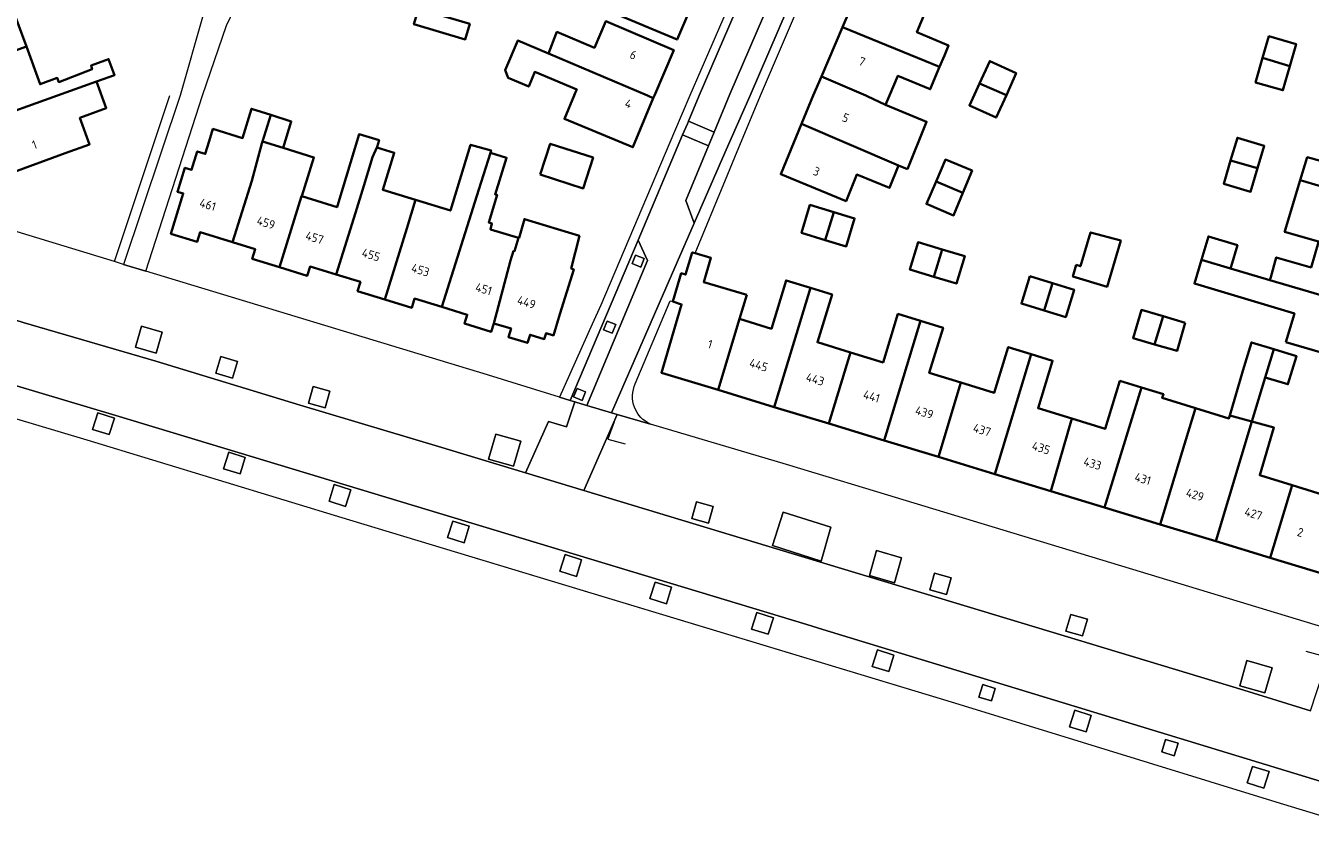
# Model space of a CAD drawing. Extents: x 151587 to 155483, y 462503 to 464608.
# Tile 51 of 236: x 152617 to 152750, y 463422 to 463507. Entities that reach past the tile are written whole.
import ezdxf
from ezdxf.enums import TextEntityAlignment as Align

# ---------------------------------------------------------------- set-up
doc = ezdxf.new("R2010")
doc.units = 0
doc.header["$LTSCALE"] = 0.5
for name, color, linetype, lineweight in [('B-RO-GR-GROENVOORZIENING-GV', 251, 'CONTINUOUS', 18), ('B-RO-IE-TERREINAFSCHEIDING_KUNSTMATIG_HEKWERK-G', 251, 'IE-TERREINAFSCHEIDING-KUNSTMATIG', 18), ('B-RO-OG-BEBOUWING-GV', 6, 'CONTINUOUS', 35), ('B-RO-OG-BEBOUWING-T18', 1, 'CONTINUOUS', 18), ('B-RO-VH-VERHARDING_BETONSTRAATSTEEN-GV', 251, 'CONTINUOUS', 18), ('B-RO-VH-VERHARDING_STRAATBAKSTEEN-GV', 251, 'CONTINUOUS', 18), ('B-RO-VH-VERHARDING_TEGEL-GV', 251, 'CONTINUOUS', 18)]:
    doc.layers.add(name, color=color, linetype=linetype, lineweight=lineweight)
doc.styles.add('NLCS-ISO-M200-T18', font='NLCS-ISO.ttf', dxfattribs={"height": 0.36})
doc.linetypes.add('IE-TERREINAFSCHEIDING-KUNSTMATIG', pattern='A,4,[82,NLCS.SHX,S=0.75,R=90,X=0,Y=0],4,-2', length=10)

msp = doc.modelspace()

# ---------------------------------------------------------------- linework, layer by layer
at = {"layer": 'B-RO-GR-GROENVOORZIENING-GV', "flags": 128}
for points in [[(152680.692, 463483.077), (152679.802, 463483.44), (152679.44, 463482.551), (152680.329, 463482.188)], [(152627.92, 463473.88), (152630.083, 463473.261), (152630.702, 463475.425), (152628.538, 463476.043)], [(152677.731, 463476.218), (152676.842, 463476.58), (152676.479, 463475.691), (152677.368, 463475.329)], [(152636.269, 463471.166), (152638, 463470.672), (152638.494, 463472.402), (152636.764, 463472.897)], [(152645.862, 463468.073), (152647.593, 463467.579), (152648.087, 463469.309), (152646.357, 463469.804)], [(152674.616, 463469.242), (152673.727, 463469.605), (152673.365, 463468.716), (152674.254, 463468.353)], [(152623.477, 463465.34), (152625.194, 463464.798), (152625.735, 463466.515), (152624.018, 463467.056)], [(152664.551, 463462.256), (152667.147, 463461.514), (152667.889, 463464.11), (152665.293, 463464.852)], [(152637.05, 463461.261), (152638.766, 463460.72), (152639.308, 463462.436), (152637.591, 463462.978)], [(152648.003, 463457.898), (152649.72, 463457.357), (152650.261, 463459.073), (152648.544, 463459.615)], [(152685.614, 463456.099), (152687.345, 463455.604), (152687.84, 463457.335), (152686.109, 463457.83)], [(152693.992, 463453.289), (152699.052, 463451.684), (152700.042, 463455.194), (152695.087, 463456.757)], [(152660.29, 463454.114), (152662.006, 463453.573), (152662.548, 463455.29), (152660.831, 463455.831)], [(152671.935, 463450.625), (152673.652, 463450.084), (152674.193, 463451.801), (152672.477, 463452.342)], [(152704.054, 463450.171), (152706.65, 463449.429), (152707.392, 463452.025), (152704.796, 463452.767)], [(152681.273, 463447.786), (152682.989, 463447.245), (152683.531, 463448.961), (152681.814, 463449.503)], [(152710.314, 463448.693), (152712.045, 463448.199), (152712.539, 463449.929), (152710.808, 463450.424)], [(152691.834, 463444.618), (152693.551, 463444.076), (152694.092, 463445.793), (152692.375, 463446.334)], [(152724.436, 463444.405), (152726.167, 463443.911), (152726.662, 463445.641), (152724.931, 463446.136)], [(152704.332, 463440.742), (152706.049, 463440.201), (152706.59, 463441.917), (152704.873, 463442.459)], [(152742.473, 463438.744), (152745.069, 463438.003), (152745.811, 463440.599), (152743.215, 463441.341)], [(152715.412, 463437.564), (152716.7, 463437.158), (152717.106, 463438.445), (152715.818, 463438.851)], [(152724.806, 463434.485), (152726.522, 463433.943), (152727.064, 463435.66), (152725.347, 463436.201)], [(152734.368, 463431.88), (152735.655, 463431.474), (152736.061, 463432.761), (152734.774, 463433.167)], [(152743.242, 463428.654), (152744.959, 463428.113), (152745.5, 463429.829), (152743.783, 463430.371)]]:
    msp.add_lwpolyline(points, close=True, dxfattribs=at)
at = {"layer": 'B-RO-IE-TERREINAFSCHEIDING_KUNSTMATIG_HEKWERK-G', "flags": 128}
for points in [[(152625.749, 463482.763), (152631.499, 463500)], [(152581.619, 463476.819), (152599.583, 463471.221), (152622.888, 463464.256), (152650.127, 463455.942), (152712.892, 463436.951), (152746.19, 463426.673), (152759.956, 463422.484)], [(152670.763, 463466.163), (152672.635, 463465.618), (152673.299, 463467.579)], [(152677.575, 463466.13), (152676.912, 463464.318), (152678.724, 463463.833)], [(152749.331, 463442.336), (152751.232, 463441.791), (152751.807, 463443.751)]]:
    msp.add_lwpolyline(points, dxfattribs=at)
at = {"layer": 'B-RO-OG-BEBOUWING-GV', "flags": 128}
for points in [[(152686.037, 463510.37), (152676.674, 463514.463), (152675.927, 463512.687), (152673.684, 463513.63), (152672.458, 463510.738), (152676.844, 463508.879), (152677.245, 463508.694), (152684.109, 463505.799)], [(152710.155, 463509.379), (152703.438, 463512.186), (152701.26, 463507.101), (152711.325, 463502.968), (152711.828, 463504.17), (152712.254, 463505.19), (152708.976, 463506.561)], [(152616.601, 463505.088), (152614.584, 463510.613), (152608.326, 463508.373), (152610.309, 463502.835)], [(152657.275, 463509.001), (152656.802, 463507.395), (152662.122, 463505.829), (152662.595, 463507.435)], [(152670.746, 463504.375), (152681.021, 463500), (152681.636, 463499.738), (152681.745, 463500), (152683.754, 463504.711), (152676.699, 463507.707), (152675.53, 463504.954), (152671.643, 463506.604), (152671.571, 463506.425)], [(152711.325, 463502.968), (152701.26, 463507.101), (152699.064, 463501.974), (152703.671, 463500), (152703.802, 463499.944), (152705.727, 463499.032), (152706.118, 463500), (152707.001, 463502.051), (152710.355, 463500.649)], [(152670.746, 463504.375), (152667.597, 463505.716), (152666.28, 463502.624), (152666.565, 463501.832), (152668.707, 463500.934), (152669.344, 463502.453), (152673.69, 463500.631), (152673.577, 463500.358), (152673.427, 463500), (152672.42, 463497.572), (152679.511, 463494.629), (152681.636, 463499.738), (152681.021, 463500)], [(152744.841, 463503.895), (152747.651, 463503.035), (152748.313, 463505.334), (152745.49, 463506.147)], [(152612.306, 463497.303), (152619.84, 463500), (152623.884, 463501.447), (152625.746, 463502.114), (152625.139, 463503.775), (152623.321, 463503.111), (152623.424, 463502.719), (152619.954, 463501.4), (152619.799, 463501.825), (152618.028, 463501.178), (152616.601, 463505.088), (152610.309, 463502.835), (152611.324, 463500)], [(152747.651, 463503.035), (152744.841, 463503.895), (152744.113, 463501.368), (152746.936, 463500.554)], [(152718.26, 463500.052), (152719.267, 463502.327), (152716.539, 463503.575), (152715.469, 463501.255)], [(152623.884, 463501.447), (152619.84, 463500), (152612.306, 463497.303), (152614.344, 463491.708), (152620.643, 463494.002), (152623.159, 463494.918), (152622.158, 463497.667), (152624.885, 463498.702)], [(152707.998, 463492.356), (152709.98, 463497.272), (152705.727, 463499.032), (152703.802, 463499.944), (152703.671, 463500), (152699.064, 463501.974), (152698.218, 463500), (152697.011, 463497.062), (152707.079, 463492.749)], [(152718.26, 463500.052), (152715.469, 463501.255), (152714.421, 463498.976), (152717.198, 463497.716)], [(152637.971, 463484.771), (152639.975, 463491.14), (152641.032, 463495.01), (152641.1, 463495.23), (152641.95, 463497.994), (152639.948, 463498.629), (152639.033, 463495.585), (152635.959, 463496.535), (152635.572, 463495.276), (152635.16, 463493.937), (152634.328, 463494.193), (152633.743, 463492.294), (152633.047, 463492.509), (152632.28, 463490.018), (152632.881, 463489.833), (152631.594, 463485.659), (152634.324, 463484.818), (152634.627, 463485.802)], [(152643.253, 463494.564), (152644.078, 463497.319), (152641.95, 463497.994), (152641.1, 463495.23)], [(152645.138, 463489.549), (152642.857, 463482.182), (152645.744, 463481.292), (152646.039, 463482.251), (152648.723, 463481.424), (152650.731, 463487.825), (152651.61, 463490.615), (152652.502, 463493.603), (152652.949, 463494.616), (152652.976, 463494.677), (152653.192, 463495.353), (152651.111, 463495.975), (152648.866, 463488.543), (152648.826, 463488.412), (152645.179, 463489.536)], [(152707.079, 463492.749), (152697.011, 463497.062), (152694.859, 463491.82), (152701.635, 463489.037), (152702.742, 463491.796), (152706.144, 463490.431)], [(152642.857, 463482.182), (152645.138, 463489.549), (152645.179, 463489.536), (152646.427, 463493.583), (152643.253, 463494.564), (152641.1, 463495.23), (152641.032, 463495.01), (152639.975, 463491.14), (152637.971, 463484.771), (152640.347, 463484.039), (152640.042, 463483.049)], [(152648.723, 463481.424), (152651.255, 463480.644), (152650.967, 463479.707), (152653.8, 463478.834), (152656.056, 463486.184), (152656.975, 463489.169), (152653.569, 463490.218), (152654.759, 463494.055), (152652.949, 463494.616), (152652.502, 463493.603), (152651.61, 463490.615), (152650.731, 463487.825)], [(152659.715, 463478.05), (152663.534, 463490.241), (152664.759, 463494.054), (152664.813, 463494.297), (152662.678, 463494.892), (152660.596, 463488.054), (152656.975, 463489.169), (152656.056, 463486.184), (152653.8, 463478.834), (152656.575, 463477.979), (152656.867, 463478.927)], [(152669.907, 463491.803), (152674.363, 463490.365), (152675.394, 463493.564), (152670.936, 463495)], [(152741.522, 463493.252), (152744.318, 463492.455), (152745.013, 463494.777), (152742.228, 463495.611)], [(152748.734, 463491.207), (152759.279, 463488.097), (152760.808, 463493.282), (152753.644, 463495.414), (152752.836, 463492.673), (152749.46, 463493.592)], [(152665.099, 463476.353), (152666.832, 463482.862), (152667.145, 463483.876), (152667.243, 463483.846), (152667.658, 463485.229), (152664.731, 463486.108), (152664.893, 463486.729), (152664.569, 463486.837), (152665.434, 463489.702), (152665.218, 463489.729), (152666.408, 463493.54), (152664.759, 463494.054), (152663.534, 463490.241), (152659.715, 463478.05), (152662.327, 463477.245), (152662.049, 463476.343), (152664.832, 463475.486)], [(152713.753, 463489.891), (152714.707, 463492.208), (152711.929, 463493.354), (152710.963, 463491.086)], [(152744.318, 463492.455), (152741.522, 463493.252), (152740.802, 463490.849), (152743.588, 463490.015)], [(152710.963, 463491.086), (152709.967, 463488.746), (152712.789, 463487.549), (152713.753, 463489.891)], [(152747.125, 463485.922), (152747.107, 463485.863), (152750.648, 463484.835), (152750.633, 463484.787), (152757.69, 463482.706), (152759.279, 463488.097), (152748.734, 463491.207)], [(152699.47, 463484.993), (152700.356, 463487.892), (152697.886, 463488.639), (152697.009, 463485.737)], [(152700.356, 463487.892), (152699.47, 463484.993), (152701.641, 463484.337), (152702.518, 463487.239)], [(152667.658, 463485.229), (152667.243, 463483.846), (152667.145, 463483.876), (152666.832, 463482.862), (152665.099, 463476.353), (152666.875, 463475.806), (152666.605, 463474.931), (152668.584, 463474.321), (152668.846, 463475.169), (152670.317, 463474.715), (152670.505, 463475.327), (152671.27, 463475.091), (152671.948, 463477.289), (152673.385, 463481.952), (152673.123, 463482.033), (152673.974, 463485.425), (152668.273, 463487.168), (152667.704, 463485.215)], [(152725.482, 463482.421), (152725.157, 463481.205), (152728.698, 463480.15), (152730.117, 463484.947), (152726.996, 463485.799), (152725.941, 463482.286)], [(152741.505, 463482.041), (152741.566, 463482.269), (152742.215, 463484.458), (152739.215, 463485.378), (152738.485, 463482.932)], [(152710.745, 463481.187), (152711.607, 463484.028), (152709.1, 463484.773), (152708.254, 463481.927)], [(152711.607, 463484.028), (152710.745, 463481.187), (152713.088, 463480.491), (152713.933, 463483.337)], [(152757.69, 463482.706), (152750.633, 463484.787), (152749.863, 463482.16), (152746.242, 463483.187), (152745.674, 463481.16), (152745.584, 463480.838), (152756.215, 463477.703)], [(152691.327, 463479.307), (152686.871, 463480.628), (152687.617, 463483.146), (152685.975, 463483.632), (152685.669, 463483.723), (152684.986, 463481.41), (152684.53, 463481.545), (152683.663, 463478.607), (152684.572, 463478.317), (152682.479, 463471.222), (152688.348, 463469.436), (152690.581, 463476.809)], [(152747.259, 463474.411), (152754.605, 463472.245), (152756.215, 463477.703), (152745.584, 463480.838), (152741.505, 463482.041), (152738.485, 463482.932), (152737.755, 463480.486), (152748.137, 463477.388)], [(152720.675, 463481.247), (152719.809, 463478.407), (152722.192, 463477.68), (152723.048, 463480.523)], [(152694.171, 463467.665), (152697.951, 463480.027), (152695.412, 463480.805), (152693.877, 463475.799), (152690.581, 463476.809), (152688.348, 463469.436)], [(152697.951, 463480.027), (152694.171, 463467.665), (152699.829, 463465.943), (152702.078, 463473.335), (152698.663, 463474.382), (152700.184, 463479.342)], [(152722.192, 463477.68), (152724.414, 463477.003), (152725.28, 463479.843), (152723.048, 463480.523)], [(152702.078, 463473.335), (152699.829, 463465.943), (152705.589, 463464.191), (152709.356, 463476.609), (152707.012, 463477.328), (152705.469, 463472.295)], [(152733.634, 463474.166), (152734.528, 463477.083), (152732.257, 463477.751), (152731.396, 463474.825)], [(152709.356, 463476.609), (152705.589, 463464.191), (152711.211, 463462.48), (152713.532, 463470.206), (152710.251, 463471.201), (152711.69, 463475.894)], [(152736.818, 463476.41), (152734.528, 463477.083), (152733.634, 463474.166), (152735.957, 463473.483)], [(152720.83, 463473.16), (152718.454, 463473.888), (152717.002, 463469.153), (152713.532, 463470.206), (152711.211, 463462.48), (152717.076, 463460.696)], [(152741.438, 463466.799), (152743.716, 463466.165), (152745.112, 463470.741), (152745.996, 463473.665), (152743.675, 463474.365), (152742.793, 463471.44)], [(152745.996, 463473.665), (152745.112, 463470.741), (152747.457, 463470.034), (152748.339, 463472.959)], [(152722.865, 463458.935), (152725.057, 463466.467), (152721.546, 463467.543), (152723.058, 463472.477), (152720.83, 463473.16), (152717.076, 463460.696)], [(152732.263, 463469.69), (152730.032, 463470.374), (152728.51, 463465.409), (152725.057, 463466.467), (152722.865, 463458.935), (152728.448, 463457.236)], [(152736.499, 463463.02), (152737.884, 463467.553), (152734.429, 463468.617), (152734.544, 463468.991), (152732.263, 463469.69), (152728.448, 463457.236), (152734.197, 463455.487)], [(152737.884, 463467.553), (152736.499, 463463.02), (152734.197, 463455.487), (152739.968, 463453.731), (152743.716, 463466.165), (152741.438, 463466.799), (152741.337, 463466.49)], [(152743.716, 463466.165), (152739.968, 463453.731), (152745.615, 463452.013), (152747.901, 463459.547), (152744.649, 463460.544), (152744.542, 463460.577), (152746.005, 463465.528)], [(152747.901, 463459.547), (152745.615, 463452.013), (152751.571, 463450.201), (152753.778, 463457.456), (152754.669, 463457.094), (152756.332, 463462.411), (152754.428, 463463.006), (152753.663, 463460.559), (152752.377, 463460.961), (152751.582, 463458.419)]]:
    msp.add_lwpolyline(points, close=True, dxfattribs=at)
at = {"layer": 'B-RO-VH-VERHARDING_BETONSTRAATSTEEN-GV', "flags": 128}
for points in [[(152630.405, 463545.264), (152630.367, 463545.144), (152625.86, 463546.554), (152621.988, 463545.135), (152622.783, 463542.904), (152632.11, 463516.44), (152632.192, 463516.328), (152632.181, 463516.324), (152634.933, 463508.376), (152632.561, 463500), (152626.694, 463482.474), (152628.983, 463481.778), (152634.88, 463500), (152634.862, 463500), (152637.377, 463507.255), (152638.219, 463509.062), (152636.751, 463518.945)], [(152679.767, 463470.076), (152683.387, 463478.7), (152683.663, 463478.607), (152684.53, 463481.545), (152684.986, 463481.41), (152685.669, 463483.723), (152685.975, 463483.632), (152689.13, 463491.258), (152690.104, 463493.613), (152692.746, 463500), (152707.361, 463534.121), (152706.463, 463534.475), (152701.921, 463523.885), (152700.481, 463520.531), (152691.667, 463500), (152689.068, 463494.048), (152685.885, 463486.755), (152677.281, 463467.053), (152677.877, 463466.88), (152681.352, 463465.873)], [(152749.81, 463436.143), (152742.886, 463438.262), (152701.156, 463450.907), (152674.44, 463459.002), (152668.376, 463460.839), (152659.357, 463463.572), (152645.009, 463467.866), (152630.046, 463472.428), (152616.263, 463476.43), (152609.484, 463478.592), (152607.565, 463472.244), (152625.877, 463466.778), (152697.552, 463445.089), (152699.228, 463444.577), (152758.263, 463426.535)]]:
    msp.add_lwpolyline(points, dxfattribs=at)
for points in [[(152687.939, 463496.208), (152689.565, 463500.124), (152698.641, 463521.173), (152698.761, 463521.422), (152700.152, 463524.644), (152700.339, 463525.106), (152697.71, 463526.243), (152686.408, 463500), (152685.278, 463497.331)], [(152684.672, 463495.902), (152680.049, 463484.975), (152681.049, 463482.861), (152674.734, 463467.824), (152677.281, 463467.053), (152685.885, 463486.755), (152685.005, 463489.12), (152687.343, 463494.777)]]:
    msp.add_lwpolyline(points, close=True, dxfattribs=at)
at = {"layer": 'B-RO-VH-VERHARDING_BETONSTRAATSTEEN-GV'}
msp.add_lwpolyline([(152681.352, 463465.873, -0.4166604), (152679.767, 463470.076)], format="xyb", dxfattribs=at)
at = {"layer": 'B-RO-VH-VERHARDING_STRAATBAKSTEEN-GV', "flags": 128}
msp.add_lwpolyline([(152691.132, 463513.198), (152685.407, 463500), (152683.824, 463496.258), (152676.207, 463478.244), (152675.309, 463476.254), (152671.903, 463468.684), (152673.01, 463468.351), (152680.049, 463484.975), (152684.672, 463495.902), (152685.166, 463497.067), (152685.278, 463497.331), (152686.408, 463500), (152697.71, 463526.243)], dxfattribs=at)
msp.add_lwpolyline([(152685.278, 463497.331), (152685.166, 463497.067), (152684.672, 463495.902), (152687.343, 463494.777), (152687.939, 463496.208)], close=True, dxfattribs=at)
at = {"layer": 'B-RO-VH-VERHARDING_TEGEL-GV', "flags": 128}
for points in [[(152700.339, 463525.106), (152700.152, 463524.644), (152698.761, 463521.422), (152698.641, 463521.173), (152689.565, 463500.124), (152687.939, 463496.208), (152687.343, 463494.777), (152685.005, 463489.12), (152685.885, 463486.755), (152689.068, 463494.048), (152691.667, 463500), (152700.481, 463520.531), (152701.921, 463523.885), (152706.463, 463534.475), (152704.735, 463535.297), (152700.943, 463526.506)], [(152673.509, 463468.199), (152673.694, 463468.142), (152674.734, 463467.824), (152681.049, 463482.861), (152680.049, 463484.975), (152673.01, 463468.351)], [(152680.692, 463483.077), (152680.329, 463482.188), (152679.44, 463482.551), (152679.802, 463483.44)], [(152627.92, 463473.88), (152628.538, 463476.043), (152630.702, 463475.425), (152630.083, 463473.261)], [(152677.731, 463476.218), (152677.368, 463475.329), (152676.479, 463475.691), (152676.842, 463476.58)], [(152636.269, 463471.166), (152636.764, 463472.897), (152638.494, 463472.402), (152638, 463470.672)], [(152645.862, 463468.073), (152646.357, 463469.804), (152648.087, 463469.309), (152647.593, 463467.579)], [(152674.616, 463469.242), (152674.254, 463468.353), (152673.365, 463468.716), (152673.727, 463469.605)], [(152674.44, 463459.002), (152677.877, 463466.88), (152677.281, 463467.053), (152674.734, 463467.824), (152673.694, 463468.142), (152673.509, 463468.199), (152672.635, 463465.618), (152670.77, 463466.161), (152668.376, 463460.839)], [(152623.477, 463465.34), (152624.018, 463467.056), (152625.735, 463466.515), (152625.194, 463464.798)], [(152677.877, 463466.88), (152674.44, 463459.002), (152701.156, 463450.907), (152742.886, 463438.262), (152749.81, 463436.143), (152751.066, 463440.042), (152752.373, 463444.415), (152751.423, 463444.706), (152703.679, 463459.196), (152695.433, 463461.699), (152681.352, 463465.873)], [(152664.551, 463462.256), (152665.293, 463464.852), (152667.889, 463464.11), (152667.147, 463461.514)], [(152637.05, 463461.261), (152637.591, 463462.978), (152639.308, 463462.436), (152638.766, 463460.72)], [(152648.003, 463457.898), (152648.544, 463459.615), (152650.261, 463459.073), (152649.72, 463457.357)], [(152685.614, 463456.099), (152686.109, 463457.83), (152687.84, 463457.335), (152687.345, 463455.604)], [(152693.992, 463453.289), (152695.087, 463456.757), (152700.042, 463455.194), (152699.052, 463451.684)], [(152660.29, 463454.114), (152660.831, 463455.831), (152662.548, 463455.29), (152662.006, 463453.573)], [(152671.935, 463450.625), (152672.477, 463452.342), (152674.193, 463451.801), (152673.652, 463450.084)], [(152704.054, 463450.171), (152704.796, 463452.767), (152707.392, 463452.025), (152706.65, 463449.429)], [(152681.273, 463447.786), (152681.814, 463449.503), (152683.531, 463448.961), (152682.989, 463447.245)], [(152710.314, 463448.693), (152710.808, 463450.424), (152712.539, 463449.929), (152712.045, 463448.199)], [(152691.834, 463444.618), (152692.375, 463446.334), (152694.092, 463445.793), (152693.551, 463444.076)], [(152724.436, 463444.405), (152724.931, 463446.136), (152726.662, 463445.641), (152726.167, 463443.911)], [(152704.332, 463440.742), (152704.873, 463442.459), (152706.59, 463441.917), (152706.049, 463440.201)], [(152742.473, 463438.744), (152743.215, 463441.341), (152745.811, 463440.599), (152745.069, 463438.003)], [(152715.412, 463437.564), (152715.818, 463438.851), (152717.106, 463438.445), (152716.7, 463437.158)], [(152724.806, 463434.485), (152725.347, 463436.201), (152727.064, 463435.66), (152726.522, 463433.943)], [(152734.368, 463431.88), (152734.774, 463433.167), (152736.061, 463432.761), (152735.655, 463431.474)], [(152743.242, 463428.654), (152743.783, 463430.371), (152745.5, 463429.829), (152744.959, 463428.113)]]:
    msp.add_lwpolyline(points, close=True, dxfattribs=at)
for points in [[(152607.128, 463479.333), (152609.484, 463478.592), (152616.263, 463476.43), (152630.046, 463472.428), (152645.009, 463467.866), (152659.357, 463463.572), (152668.376, 463460.839), (152670.77, 463466.161), (152672.635, 463465.618), (152673.509, 463468.199), (152673.01, 463468.351), (152671.903, 463468.684), (152663.535, 463471.272), (152663.41, 463471.311), (152628.983, 463481.778), (152626.694, 463482.474), (152625.749, 463482.763), (152616.114, 463485.7), (152616.11, 463485.704), (152616.093, 463485.718), (152610.923, 463487.297), (152614.023, 463478.703), (152607.239, 463480.658), (152603.1, 463481.851)], [(152758.263, 463426.535), (152699.228, 463444.577), (152697.552, 463445.089), (152625.877, 463466.778), (152607.565, 463472.244)], [(152599.583, 463471.221), (152622.888, 463464.256), (152650.127, 463455.942), (152698.253, 463441.38), (152712.892, 463436.951), (152746.19, 463426.673), (152759.956, 463422.484)]]:
    msp.add_lwpolyline(points, dxfattribs=at)

# ---------------------------------------------------------------- texts
at = {"layer": 'B-RO-OG-BEBOUWING-T18', "style": 'NLCS-ISO-M200-T18'}
for s, rotation, p in [('6', 337, (152679.56, 463504.21)), ('7', 336.7, (152703.281, 463503.525)), ('4', 337.5, (152679.058, 463499.148)), ('5', 337.7, (152701.592, 463497.687)), ('1', 20, (152617.44, 463494.895)), ('3', 338.2, (152698.561, 463492.118)), ('461', 342.9, (152635.423, 463488.665)), ('459', 342.9, (152641.461, 463486.797)), ('457', 342.9, (152646.505, 463485.243)), ('455', 342.9, (152652.352, 463483.466)), ('453', 342.9, (152657.483, 463481.885)), ('451', 342.9, (152664.044, 463479.914)), ('449', 342.9, (152668.484, 463478.538)), ('1', 343.6, (152687.526, 463474.192)), ('445', 343, (152692.562, 463472.018)), ('443', 343.1, (152698.426, 463470.551)), ('441', 343.1, (152704.276, 463468.771)), ('439', 343.1, (152709.752, 463467.105)), ('437', 343.1, (152715.733, 463465.286)), ('435', 343.1, (152721.858, 463463.422)), ('433', 343.1, (152727.19, 463461.8)), ('431', 343.1, (152732.412, 463460.211)), ('429', 343.1, (152737.823, 463458.565)), ('427', 343, (152743.886, 463456.594)), ('2', 343.1, (152748.748, 463454.664))]:
    msp.add_text(s, height=0.9, rotation=rotation, dxfattribs=at).set_placement(p, align=Align.MIDDLE)

doc.saveas('drawing.dxf')
